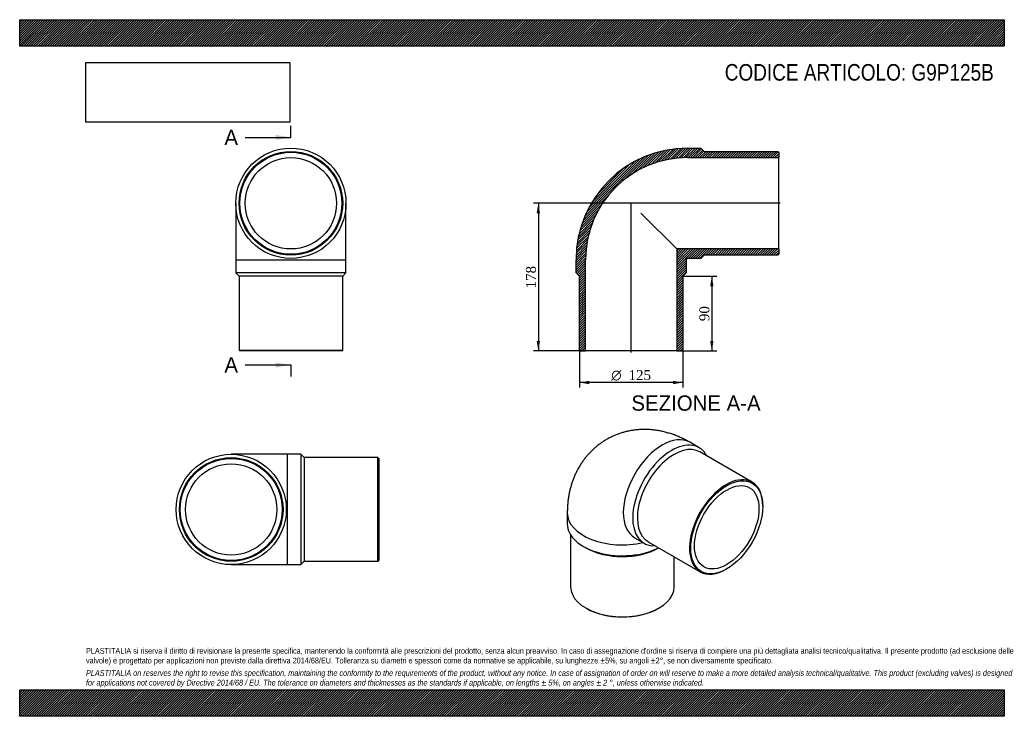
# Model space of a CAD drawing. Header units: millimetres. Extents: x 0 to 1188, y 0 to 840.
import ezdxf
from ezdxf.enums import TextEntityAlignment as Align
from ezdxf.lldxf.tags import DXFTag

# ---------------------------------------------------------------- set-up
doc = ezdxf.new("R2010")
doc.units = ezdxf.units.MM
doc.header["$LTSCALE"] = 4
for name, color, linetype in [('Default', 7, 'Continuous'), ('DV4_Default', 7, 'Continuous'), ('G9P125B', 7, 'Continuous')]:
    doc.layers.add(name, color=color, linetype=linetype)
doc.styles.add('SEACAD_Solid_Edge_ANSI', font='seans.ttf')
doc.styles.add('SEACAD_Solid_Edge_ANSI1_Symbols', font='semeca1.ttf')
doc.styles.add('SEACAD_Times_New_Roman', font='times.ttf')
tags = doc.linetypes.add('CENTER2', pattern=[28.575, 19.05, -3.175, 3.175, -3.175]).pattern_tags.tags
tags[10:11] = [DXFTag(74, 4), DXFTag(75, 0), DXFTag(340, '0'), DXFTag(46, 0.0), DXFTag(50, 0.0), DXFTag(44, 0.0), DXFTag(45, 0.0)]
tags[8:9] = [DXFTag(74, 4), DXFTag(75, 0), DXFTag(340, '0'), DXFTag(46, 0.0), DXFTag(50, 0.0), DXFTag(44, 0.0), DXFTag(45, 0.0)]
tags[6:7] = [DXFTag(74, 4), DXFTag(75, 0), DXFTag(340, '0'), DXFTag(46, 0.0), DXFTag(50, 0.0), DXFTag(44, 0.0), DXFTag(45, 0.0)]
tags[4:5] = [DXFTag(74, 4), DXFTag(75, 0), DXFTag(340, '0'), DXFTag(46, 0.0), DXFTag(50, 0.0), DXFTag(44, 0.0), DXFTag(45, 0.0)]
doc.dimstyles.new('ANSImm', dxfattribs={"dimtxt": 12, "dimasz": 12, "dimexe": 6, "dimexo": 0, "dimgap": 3, "dimtad": 1, "dimdsep": 46, "dimtxsty": 'SEACAD_Times_New_Roman', "dimblk1": '_SE_FILLED', "dimblk2": '_SE_FILLED', "dimsah": 1, "dimcen": 6, "dimazin": 0, "dimtfac": 0.85, "dimtdec": 3, "dimtofl": 0, "dimtmove": 0, "dimatfit": 3, "dimfxl": 1, "dimarcsym": 0})
picture_1 = doc.add_image_def('image1.jpg', size_in_pixel=(4302, 1260))

# ---------------------------------------------------------------- blocks, each defined once
blk = doc.blocks.new('SE')
at = {"layer": 'G9P125B', "color": 7, "linetype": 'Continuous'}
for p, q in [((260.7, 618.6), (260.7, 550.6)), ((393.7, 550.6), (393.7, 618.6)), ((260.7, 550.6), (393.7, 550.6)), ((260.7, 550.6), (260.7, 534.6)), ((393.7, 534.6), (393.7, 550.6)), ((393.7, 534.6), (260.7, 534.6)), ((260.7, 534.6), (264.7, 530.6)), ((389.7, 530.6), (264.7, 530.6)), ((264.7, 530.6), (264.7, 441.6)), ((389.7, 530.6), (393.7, 534.6)), ((389.7, 441.6), (389.7, 530.6)), ((264.7, 441.6), (389.7, 441.6)), ((264.7, 441.6), (265.7, 440.6)), ((388.7, 440.6), (265.7, 440.6)), ((388.7, 440.6), (389.7, 441.6))]:
    blk.add_line(p, q, dxfattribs=at)
for radius in [66.5, 62.5, 61.5, 55.1]:
    blk.add_circle((327.2, 618.6), radius, dxfattribs=at)
blk = doc.blocks.new('SE1')
at = {"layer": 'G9P125B', "color": 7, "linetype": 'Continuous'}
for p, q in [((819.9, 323.9), (808.5, 330.4)), ((883.6, 282.5), (820.7, 318.8)), ((896.6, 253), (896.6, 253.8)), ((660.7, 245.1), (660.7, 232)), ((664.7, 218.9), (664.7, 156.1)), ((742, 215.2), (753.4, 208.7)), ((680.2, 204.9), (683, 203.2)), ((758.2, 210.5), (821.1, 174.2)), ((789.7, 156.1), (789.7, 192.3)), ((852.4, 177.3), (853.1, 177.7)), ((683, 130.6), (683.7, 130.1)), ((770.7, 130.1), (771.4, 130.6))]:
    blk.add_line(p, q, dxfattribs=at)
for centre, major_axis, start_param, end_param in [((775.3, 272.8), (-33.2, -57.6), 3.141593, 6.283185), ((786.6, 266.3), (33.2, 57.6), 0, 3.490199), ((789.4, 264.7), (31.2, 54.1), 0, 3.141593), ((786.6, 266.3), (33.2, 57.6), 5.934579, 6.283185), ((852.4, 228.3), (-31.2, -54.1), 2.356194, 6.283185), ((727.2, 245.1), (-66.5, 0), 0.000004, 1.953762), ((727.2, 232), (66.5, 0), 3.141593, 5.431749), ((727.2, 228.7), (62.5, 0), 3.926991, 5.491574), ((852.4, 228.3), (-31.2, -54.1), 0, 0.785398), ((727.2, 156.1), (-62.5, 0), 0, 3.141593), ((727.2, 155.3), (61.5, 0), 3.926991, 5.497787)]:
    blk.add_ellipse(centre, major_axis=major_axis, ratio=0.57735, start_param=start_param, end_param=end_param, dxfattribs=at)
for major_axis in [(30.7, 53.3), (27.5, 47.7)]:
    blk.add_ellipse((853.1, 227.9), major_axis=major_axis, ratio=0.57735, dxfattribs=at)
blk.add_open_spline([(808.5, 330.4), (807.5, 331), (805.1, 332.4), (800.8, 334.6), (796, 336.8), (791.2, 338.8), (786.3, 340.5), (781.4, 342), (776.6, 343.3), (771.7, 344.3), (766.8, 345.1), (762, 345.6), (757.2, 345.9), (752.4, 345.9), (747.7, 345.7), (743.1, 345.3), (738.5, 344.7), (733.9, 343.8), (729.5, 342.7), (725.1, 341.4), (720.9, 339.9), (716.7, 338.2), (712.7, 336.3), (708.7, 334.2), (704.9, 331.9), (701.2, 329.4), (697.6, 326.8), (694.2, 324), (690.9, 321), (687.8, 317.8), (684.8, 314.5), (682, 311.1), (679.3, 307.5), (676.8, 303.8), (674.5, 299.9), (672.3, 296), (670.3, 291.8), (668.5, 287.6), (666.9, 283.3), (665.5, 278.8), (664.2, 274.3), (663.1, 269.6), (662.2, 264.8), (661.5, 259.9), (661.1, 255), (660.8, 249.9), (660.7, 246.8), (660.7, 245.1)], degree=3, knots=[0, 0, 0, 0, 0.016101, 0.041271, 0.066361, 0.091227, 0.115832, 0.140153, 0.164177, 0.187898, 0.211323, 0.234462, 0.257329, 0.279943, 0.302323, 0.324487, 0.346457, 0.36825, 0.389885, 0.411381, 0.432755, 0.454023, 0.475203, 0.49631, 0.517361, 0.538369, 0.559348, 0.580314, 0.601285, 0.622276, 0.643307, 0.664396, 0.685562, 0.706827, 0.72821, 0.749734, 0.771422, 0.793296, 0.815378, 0.837691, 0.860253, 0.88308, 0.906186, 0.929574, 0.953243, 0.977182, 1, 1, 1, 1], dxfattribs=at)
blk = doc.blocks.new('SE2')
at = {"layer": 'G9P125B', "color": 7, "linetype": 'Continuous'}
for p, q in [((323.2, 315.9), (255.2, 315.9)), ((323.2, 182.9), (323.2, 315.9)), ((339.2, 315.9), (323.2, 315.9)), ((339.2, 315.9), (339.2, 182.9)), ((343.2, 311.9), (339.2, 315.9)), ((343.2, 311.9), (343.2, 186.9)), ((432.2, 311.9), (343.2, 311.9)), ((432.2, 186.9), (432.2, 311.9)), ((433.2, 310.9), (432.2, 311.9)), ((433.2, 310.9), (433.2, 187.9)), ((255.2, 182.9), (323.2, 182.9)), ((323.2, 182.9), (339.2, 182.9)), ((339.2, 182.9), (343.2, 186.9)), ((343.2, 186.9), (432.2, 186.9)), ((432.2, 186.9), (433.2, 187.9))]:
    blk.add_line(p, q, dxfattribs=at)
for radius in [66.5, 62.5, 61.5, 55.1]:
    blk.add_circle((255.2, 249.4), radius, dxfattribs=at)
blk = doc.blocks.new('SE4')
at = {"color": 7, "linetype": 'Continuous', "style": 'SEACAD_Solid_Edge_ANSI'}
blk.add_text('A', height=18.4, dxfattribs=at).set_placement((247, 707.3), align=Align.TOP_LEFT)
blk = doc.blocks.new('SE5')
at = {"color": 7, "linetype": 'Continuous', "style": 'SEACAD_Solid_Edge_ANSI'}
blk.add_text('A', height=18.4, dxfattribs=at).set_placement((247, 432.9), align=Align.TOP_LEFT)
blk = doc.blocks.new('SEANNOT_GROUP')
at = {"linetype": 'Continuous'}
blk.add_hatch(color=7, dxfattribs=at).paths.add_polyline_path([(308.8, 695.1), (327.2, 698.1), (308.8, 701.2)])
at = {"color": 7, "linetype": 'Continuous'}
blk.add_lwpolyline([(272, 698.1), (327.2, 698.1)], dxfattribs=at)
blk = doc.blocks.new('SEANNOT_GROUP1')
at = {"linetype": 'Continuous'}
blk.add_hatch(color=7, dxfattribs=at).paths.add_polyline_path([(308.8, 420.6), (327.2, 423.7), (308.8, 426.8)])
at = {"color": 7, "linetype": 'Continuous'}
blk.add_lwpolyline([(272, 423.7), (327.2, 423.7)], dxfattribs=at)
blk = doc.blocks.new('SE3')
at = {"layer": 'Default', "color": 7, "linetype": 'CENTER2'}
for p, q in [((327.2, 698.1), (327.2, 711.9)), ((327.2, 423.7), (327.2, 409.9))]:
    blk.add_line(p, q, dxfattribs=at)
at = {"layer": 'Default', "color": 7, "linetype": 'CENTER2', "const_width": 0.0001}
blk.add_lwpolyline([(327.2, 698.1), (327.2, 423.7)], dxfattribs=at)
at = {"layer": 'Default'}
for name in ['SE4', 'SEANNOT_GROUP', 'SE5', 'SEANNOT_GROUP1']:
    blk.add_blockref(name, (0, 0), dxfattribs=at)
blk = doc.blocks.new('SE6')
at = {"layer": 'G9P125B', "linetype": 'Continuous'}
h = blk.add_hatch(dxfattribs=at)
h.set_pattern_fill('LINE', scale=0.629921, angle=45, style=0)
edge = h.paths.add_edge_path()
edge.add_line((914.8, 681.1), (825.8, 681.1))
edge.add_line((825.8, 681.1), (821.8, 685.1))
edge.add_line((821.8, 685.1), (805.8, 685.1))
edge.add_arc((805.8, 550.6), 134.5, 90, 180)
edge.add_line((671.3, 550.6), (671.3, 534.6))
edge.add_line((671.3, 534.6), (675.3, 530.6))
edge.add_line((675.3, 530.6), (675.3, 441.6))
edge.add_line((675.3, 441.6), (676.3, 440.6))
edge.add_line((676.3, 440.6), (682.7, 440.6))
edge.add_line((682.7, 440.6), (682.7, 550.6))
edge.add_arc((805.8, 550.6), 123.1, 90, 180, ccw=False)
edge.add_line((805.8, 673.7), (915.8, 673.7))
edge.add_line((915.8, 673.7), (915.8, 680.1))
edge.add_line((915.8, 680.1), (914.8, 681.1))
h = blk.add_hatch(dxfattribs=at)
h.set_pattern_fill('LINE', scale=0.629921, angle=45, style=0)
edge = h.paths.add_edge_path()
edge.add_line((915.8, 557.1), (915.8, 563.5))
edge.add_line((915.8, 563.5), (792.9, 563.5))
edge.add_line((792.9, 563.5), (792.9, 440.6))
edge.add_line((792.9, 440.6), (799.3, 440.6))
edge.add_line((799.3, 440.6), (800.3, 441.6))
edge.add_line((800.3, 441.6), (800.3, 530.6))
edge.add_line((800.3, 530.6), (804.3, 534.6))
edge.add_line((804.3, 534.6), (804.3, 550.6))
edge.add_arc((805.8, 550.6), 1.5, 90, 180, ccw=False)
edge.add_line((805.8, 552.1), (821.8, 552.1))
edge.add_line((821.8, 552.1), (825.8, 556.1))
edge.add_line((825.8, 556.1), (914.8, 556.1))
edge.add_line((914.8, 556.1), (915.8, 557.1))
at = {"layer": 'DV4_Default', "color": 7, "linetype": 'CENTER2'}
for p, q in [((917.5, 618.6), (736.9, 618.6)), ((737.8, 438.8), (737.8, 619.5))]:
    blk.add_line(p, q, dxfattribs=at)
at = {"layer": 'G9P125B', "color": 7, "linetype": 'Continuous'}
for p, q in [((805.8, 685.1), (821.8, 685.1)), ((821.8, 685.1), (825.8, 681.1)), ((825.8, 681.1), (914.8, 681.1)), ((914.8, 681.1), (915.8, 680.1)), ((915.8, 680.1), (915.8, 673.7)), ((805.8, 673.7), (915.8, 673.7)), ((915.8, 563.5), (915.8, 673.7)), ((749.4, 606.9), (792.9, 563.5)), ((915.8, 563.5), (792.9, 563.5)), ((792.9, 563.5), (792.9, 440.6)), ((915.8, 563.5), (915.8, 557.1)), ((671.3, 534.6), (671.3, 550.6)), ((682.7, 440.6), (682.7, 550.6)), ((804.3, 550.6), (804.3, 534.6)), ((821.8, 552.1), (805.8, 552.1)), ((825.8, 556.1), (821.8, 552.1)), ((914.8, 556.1), (825.8, 556.1)), ((915.8, 557.1), (914.8, 556.1)), ((675.3, 530.6), (671.3, 534.6)), ((675.3, 441.6), (675.3, 530.6)), ((804.3, 534.6), (800.3, 530.6)), ((800.3, 530.6), (800.3, 441.6)), ((676.3, 440.6), (675.3, 441.6)), ((676.3, 440.6), (682.7, 440.6)), ((792.9, 440.6), (682.7, 440.6)), ((792.9, 440.6), (799.3, 440.6)), ((800.3, 441.6), (799.3, 440.6))]:
    blk.add_line(p, q, dxfattribs=at)
for radius in [134.5, 123.1, 1.5]:
    blk.add_arc((805.8, 550.6), radius, 90, 180, dxfattribs=at)
blk = doc.blocks.new('GDimGGroup')
at = {"layer": 'Default', "linetype": 'Continuous'}
for points in [[(687.3, 400.5), (687.3, 404.5), (675.3, 402.5)], [(788.3, 400.5), (800.3, 402.5), (788.3, 404.5)]]:
    blk.add_hatch(color=7, dxfattribs=at).paths.add_polyline_path(points)
at = {"layer": 'Default', "color": 7, "linetype": 'Continuous'}
for p, q in [((675.3, 441.6), (675.3, 396.5)), ((800.3, 441.6), (800.3, 396.5)), ((800.3, 402.5), (675.3, 402.5))]:
    blk.add_line(p, q, dxfattribs=at)
for s, style, p in [('O', 'SEACAD_Solid_Edge_ANSI1_Symbols', (713.7, 417.5)), ('125', 'SEACAD_Times_New_Roman', (734.6, 417.5))]:
    blk.add_text(s, height=12, dxfattribs=dict(at, style=style)).set_placement(p, align=Align.TOP_LEFT)
blk = doc.blocks.new('DMBLK245')
at = {"layer": 'Default', "linetype": 'Continuous'}
for points in [[(837.1, 518.6), (835.1, 530.6), (833.1, 518.6)], [(837.1, 452.6), (833.1, 452.6), (835.1, 440.6)]]:
    blk.add_hatch(color=7, dxfattribs=at).paths.add_polyline_path(points)
at = {"layer": 'Default', "color": 7, "linetype": 'Continuous'}
for p, q in [((800.3, 530.6), (841.1, 530.6)), ((835.1, 530.6), (835.1, 440.6)), ((792.9, 440.6), (841.1, 440.6))]:
    blk.add_line(p, q, dxfattribs=at)
at = {"layer": 'Default', "color": 7, "linetype": 'Continuous', "style": 'SEACAD_Times_New_Roman'}
blk.add_text('90', height=12, rotation=90, dxfattribs=at).set_placement((820.1, 476.5), align=Align.TOP_LEFT)
blk = doc.blocks.new('_SE_FILLED')
at = {"color": 0}
blk.add_line((0, 0), (-1, 0), dxfattribs=at)
blk.add_solid([(0, 0), (-1, -0.1665), (-1, 0.1665), (0, 0)], dxfattribs=at)
blk = doc.blocks.new('DMBLK246')
at = {"layer": 'Default', "linetype": 'Continuous'}
for points in [[(623.8, 606.6), (627.8, 606.6), (625.8, 618.6)], [(623.8, 452.6), (625.8, 440.6), (627.8, 452.6)]]:
    blk.add_hatch(color=7, dxfattribs=at).paths.add_polyline_path(points)
at = {"layer": 'Default', "color": 7, "linetype": 'Continuous'}
for p, q in [((737.8, 618.6), (619.8, 618.6)), ((625.8, 618.6), (625.8, 440.6)), ((682.7, 440.6), (619.8, 440.6))]:
    blk.add_line(p, q, dxfattribs=at)
at = {"layer": 'Default', "color": 7, "linetype": 'Continuous', "style": 'SEACAD_Times_New_Roman'}
blk.add_text('178', height=12, rotation=90, dxfattribs=at).set_placement((610.8, 515.9), align=Align.TOP_LEFT)

msp = doc.modelspace()

# ---------------------------------------------------------------- hatches: boundary and pattern name
at = {"layer": 'Default', "linetype": 'Continuous'}
h = msp.add_hatch(dxfattribs=at)
h.set_pattern_fill('LINE', scale=0.629921, angle=45, style=0)
h.paths.add_polyline_path([(1188, 808), (1188, 840), (0, 840), (0, 808)])
for points in [[(1188, 808), (1188, 840), (0, 840), (0, 808)], [(1188, 0), (1188, 32), (0, 32), (0, 0)]]:
    msp.add_hatch(color=7, dxfattribs=at).paths.add_polyline_path(points)
h = msp.add_hatch(dxfattribs=at)
h.set_pattern_fill('LINE', scale=0.629921, angle=45, style=0)
h.paths.add_polyline_path([(1188, 0), (1188, 32), (0, 32), (0, 0)])

# ---------------------------------------------------------------- linework, layer by layer
at = {"layer": 'Default', "color": 7, "linetype": 'Continuous'}
for p, q in [((0, 840), (1188, 840)), ((0, 808), (0, 840)), ((1188, 840), (1188, 808)), ((1188, 808), (0, 808)), ((0, 32), (1188, 32)), ((0, 0), (0, 32)), ((1188, 32), (1188, 0)), ((1188, 0), (0, 0))]:
    msp.add_line(p, q, dxfattribs=at)

# ---------------------------------------------------------------- block references
at = {"layer": 'Default'}
for name in ['SE3', 'SE', 'SE6', 'GDimGGroup', 'SE1', 'SE2']:
    msp.add_blockref(name, (0, 0), dxfattribs=at)

# ---------------------------------------------------------------- texts
at = {"layer": 'Default', "color": 7, "linetype": 'Continuous', "style": 'SEACAD_Solid_Edge_ANSI'}
msp.add_text('SEZIONE A-A', height=18.4, dxfattribs=at).set_placement((738.114, 386.922), align=Align.TOP_LEFT)
at = {"layer": 'Default', "attachment_point": 1}
for s, insert, char_height, width in [('{\\fArial Narrow|b0||i0||c0|p34;\\C7;\\H20.;\\W1.;CODICE ARTICOLO: G9P125B}', (850.679, 786.523), 20, 330.33797), ("{\\fArial Narrow|b0||i0||c0|p34;\\C7;\\H7.;\\W1.;PLASTITALIA si riserva il diritto di revisionare la presente specifica, mantenendo la conformità alle prescrizioni del prodotto, senza alcun preavviso. In caso di assegnazione d'ordine si riserva di compiere una più dettagliata analisi tecnico/qualitativa. Il presente prodotto (ad esclusione delle \\P}{\\fArial Narrow|b0||i0||c0|p34;\\C7;\\H7.;\\W1.;valvole) è progettato per applicazioni non previste dalla direttiva 2014/68/EU. Tolleranza su diametri e spessori come da normative se applicabile, su lunghezze ±5%, su angoli ±2°, se non diversamente specificato.\\P}{\\fArial Narrow|b0||i0||c0|p34;\\C7;\\H2.;\\W1.;   \\P}{\\fArial Narrow|b0||i1||c0|p34;\\C7;\\H7.;\\W1.;PLASTITALIA on reserves the right to revise this specification, maintaining the conformity to the requirements of the product, without any notice. In case of assignation of order on will reserve to make a more detailed analysis technical/qualitative. This product (excluding valves) is designed \\P}{\\fArial Narrow|b0||i1||c0|p34;\\C7;\\H7.;\\W1.;for applications not covered by Directive 2014/68 / EU. The tolerance on diameters and thicknesses as the standards if applicable, on lengths ± 5%, on angles ± 2 °, unless otherwise indicated.\\P}", (80, 82.409), 7, 1028)]:
    msp.add_mtext(s, dxfattribs=dict(at, insert=insert, char_height=char_height, width=width))

# ---------------------------------------------------------------- dimensions: what is measured, and where the dimension line sits
at = {"layer": 'Default', "color": 7, "linetype": 'Continuous'}
for base, p1, p2, picture, middle in [((605.634, 464.439), (737.764, 618.594), (682.664, 440.594), 'DMBLK246', (625.803, 529.594)), ((835.065, 440.594), (800.264, 530.594), (792.864, 440.594), 'DMBLK245', (835.065, 485.594))]:
    dim = msp.add_linear_dim(base=base, p1=p1, p2=p2, angle=90, text='\\A1;<>', dimstyle='ANSImm', dxfattribs=at)
    dim.commit()
    dim.dimension.update_dxf_attribs({"geometry": picture, "text_midpoint": middle, "dimtype": 160})

# ---------------------------------------------------------------- pictures from other files: only their frames are drawn
image = msp.add_image(picture_1, insert=(80, 716.413), size_in_units=(245.829, 72))
image.dxf.flags = 7

doc.saveas('drawing.dxf')
